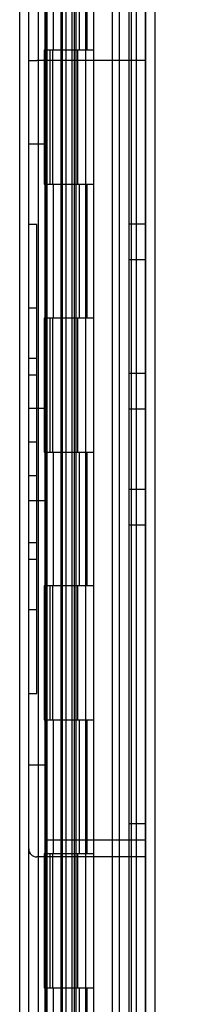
# Model space of a CAD drawing. Header units: inches. Extents: x 1 to 240, y -1 to 159.
# Tile 20 of 108: x 22.05 to 23.24, y 69.92 to 77.26. Entities that reach past the tile are written whole.
import ezdxf
from ezdxf.enums import TextEntityAlignment as Align
from ezdxf.lldxf.tags import DXFTag

# ---------------------------------------------------------------- set-up
doc = ezdxf.new("R2010")
doc.units = ezdxf.units.IN
doc.header["$MEASUREMENT"] = 0
for name, color, linetype in [('COM43544', 7, 'Continuous'), ('COM55702-31', 7, 'Continuous'), ('COM70219', 7, 'Continuous'), ('COM70657-17', 7, 'Continuous'), ('COM70658-11', 7, 'Continuous'), ('COM70662-38C', 7, 'Continuous'), ('Default', 7, 'Continuous'), ('HNG10620-38B', 7, 'Continuous'), ('HNG10620-38P', 7, 'Continuous'), ('PKT99', 7, 'Continuous')]:
    doc.layers.add(name, color=color, linetype=linetype)
doc.styles.add('SEACAD_Times_New_Roman', font='times.ttf')
tags = doc.linetypes.add('HIDDEN2', pattern=[0.1875, 0.125, -0.0625]).pattern_tags.tags
tags[6:7] = [DXFTag(74, 4), DXFTag(75, 0), DXFTag(340, '0'), DXFTag(46, 0.0), DXFTag(50, 0.0), DXFTag(44, 0.0), DXFTag(45, 0.0)]
tags[4:5] = [DXFTag(74, 4), DXFTag(75, 0), DXFTag(340, '0'), DXFTag(46, 0.0), DXFTag(50, 0.0), DXFTag(44, 0.0), DXFTag(45, 0.0)]
doc.dimstyles.new('HAMMOND_(STH_-_240x160)', dxfattribs={"dimtxt": 1, "dimasz": 1.25, "dimexe": 0.5, "dimexo": 0.5, "dimgap": 0.25, "dimtad": 0, "dimtih": 1, "dimtoh": 1, "dimzin": 0, "dimdsep": 46, "dimtxsty": 'SEACAD_Times_New_Roman', "dimblk1": '_SE_FILLED', "dimblk2": '_SE_FILLED', "dimsah": 1, "dimcen": 0.5, "dimadec": 0, "dimazin": 0, "dimtfac": 0.8, "dimtofl": 0, "dimtmove": 0, "dimatfit": 3, "dimfxl": 1, "dimtolj": 1, "dimtzin": 0, "dimarcsym": 0})

# ---------------------------------------------------------------- blocks, each defined once
blk = doc.blocks.new('SE5')
at = {"layer": 'COM43544', "color": 7, "linetype": 'HIDDEN2'}
for p, q in [((22.1207, 106.9067), (22.1207, 65.1693)), ((22.7987, 105.7191), (22.7987, 66.3569)), ((22.8707, 105.7191), (22.8707, 66.3569))]:
    blk.add_line(p, q, dxfattribs=at)
at = {"layer": 'COM43544', "color": 7, "linetype": 'Continuous'}
blk.add_line((22.1927, 106.9067), (22.1927, 65.1693), dxfattribs=at)
at = {"layer": 'COM55702-31', "color": 7, "linetype": 'HIDDEN2'}
for p, q in [((22.3708, 104.538), (22.3708, 67.538)), ((22.4428, 104.538), (22.4428, 67.538)), ((22.9238, 104.538), (22.9238, 67.538))]:
    blk.add_line(p, q, dxfattribs=at)
at = {"layer": 'COM70219', "color": 7, "linetype": 'HIDDEN2'}
for p, q in [((22.7458, 105.473), (22.7458, 66.603)), ((22.9918, 105.473), (22.9918, 66.603)), ((22.9938, 105.473), (22.9938, 66.603)), ((22.9948, 105.473), (22.9948, 66.603))]:
    blk.add_line(p, q, dxfattribs=at)
at = {"layer": 'COM70657-17', "color": 7, "linetype": 'HIDDEN2'}
for p, q in [((22.9958, 66.052), (22.9958, 106.024)), ((22.2558, 105.735), (22.2558, 66.341)), ((22.4738, 105.038), (22.4738, 67.038))]:
    blk.add_line(p, q, dxfattribs=at)
at = {"layer": 'COM70657-17', "color": 7, "linetype": 'Continuous'}
blk.add_line((23.0678, 66.052), (23.0678, 106.024), dxfattribs=at)
at = {"layer": 'COM70658-11', "color": 7, "linetype": 'HIDDEN2'}
for p, q in [((22.0533, 102.6452), (22.0533, 67.9132)), ((22.2408, 102.6452), (22.2408, 67.9132))]:
    blk.add_line(p, q, dxfattribs=at)
at = {"layer": 'COM70662-38C', "color": 7, "linetype": 'HIDDEN2'}
for p, q in [((22.4, 105.038), (22.4, 67.038)), ((22.46, 105.038), (22.46, 67.038)), ((22.8878, 105.038), (22.8878, 67.038)), ((22.5017, 77.038), (22.5017, 78.038)), ((22.5594, 77.038), (22.5594, 78.038)), ((22.3602, 77.038), (22.3602, 76.038)), ((22.4732, 77.038), (22.4732, 76.038)), ((22.4855, 77.038), (22.4855, 76.038)), ((22.5477, 76.038), (22.5477, 77.038)), ((22.5017, 75.038), (22.5017, 76.038)), ((22.5594, 75.038), (22.5594, 76.038)), ((22.3602, 75.038), (22.3602, 74.038)), ((22.4732, 75.038), (22.4732, 74.038)), ((22.4855, 75.038), (22.4855, 74.038)), ((22.5477, 74.038), (22.5477, 75.038)), ((22.5017, 73.038), (22.5017, 74.038)), ((22.5594, 73.038), (22.5594, 74.038)), ((22.3602, 73.038), (22.3602, 72.038)), ((22.4732, 73.038), (22.4732, 72.038)), ((22.4855, 73.038), (22.4855, 72.038)), ((22.5477, 72.038), (22.5477, 73.038)), ((22.5017, 71.038), (22.5017, 72.038)), ((22.5594, 71.038), (22.5594, 72.038)), ((22.3602, 71.038), (22.3602, 70.038)), ((22.4732, 71.038), (22.4732, 70.038)), ((22.4855, 71.038), (22.4855, 70.038)), ((22.5477, 70.038), (22.5477, 71.038)), ((22.5017, 69.038), (22.5017, 70.038)), ((22.5594, 69.038), (22.5594, 70.038))]:
    blk.add_line(p, q, dxfattribs=at)
at = {"layer": 'COM70662-38C', "color": 7, "linetype": 'Continuous'}
for p, q in [((22.3002, 77.038), (22.3002, 76.038)), ((22.6077, 77.038), (22.3453, 77.038)), ((22.6077, 76.038), (22.6077, 77.038)), ((22.3453, 76.038), (22.6077, 76.038)), ((22.3002, 75.038), (22.3002, 74.038)), ((22.6077, 75.038), (22.3453, 75.038)), ((22.6077, 74.038), (22.6077, 75.038)), ((22.3453, 74.038), (22.6077, 74.038)), ((22.3002, 73.038), (22.3002, 72.038)), ((22.6077, 73.038), (22.3453, 73.038)), ((22.6077, 72.038), (22.6077, 73.038)), ((22.3453, 72.038), (22.6077, 72.038)), ((22.3002, 71.038), (22.3002, 70.038)), ((22.6077, 71.038), (22.3453, 71.038)), ((22.6077, 70.038), (22.6077, 71.038)), ((22.3453, 70.038), (22.6077, 70.038))]:
    blk.add_line(p, q, dxfattribs=at)
at = {"layer": 'HNG10620-38B', "color": 7, "linetype": 'HIDDEN2'}
for p, q in [((22.2527, 67.038), (22.2527, 105.038)), ((22.3071, 77.038), (22.3071, 78.038)), ((22.3644, 77.038), (22.3644, 78.038)), ((22.5477, 77.038), (22.5477, 78.038)), ((22.3071, 75.038), (22.3071, 76.038)), ((22.3644, 75.038), (22.3644, 76.038)), ((22.5477, 75.038), (22.5477, 76.038)), ((22.3071, 73.038), (22.3071, 74.038)), ((22.3644, 73.038), (22.3644, 74.038)), ((22.5477, 73.038), (22.5477, 74.038)), ((22.3071, 71.038), (22.3071, 72.038)), ((22.3644, 71.038), (22.3644, 72.038)), ((22.5477, 71.038), (22.5477, 72.038)), ((22.3071, 69.038), (22.3071, 70.038)), ((22.3644, 69.038), (22.3644, 70.038)), ((22.5477, 69.038), (22.5477, 70.038))]:
    blk.add_line(p, q, dxfattribs=at)
at = {"layer": 'HNG10620-38B', "color": 7, "linetype": 'Continuous'}
for p, q in [((22.6077, 77.038), (22.6077, 78.038)), ((22.3453, 77.038), (22.2365, 77.038)), ((22.2365, 77.038), (22.2365, 76.038)), ((22.279, 77.038), (22.279, 76.038)), ((22.6077, 77.038), (22.3453, 77.038)), ((22.2365, 76.038), (22.3453, 76.038)), ((22.3453, 76.038), (22.6077, 76.038)), ((22.6077, 75.038), (22.6077, 76.038)), ((22.3453, 75.038), (22.2365, 75.038)), ((22.2365, 75.038), (22.2365, 74.038)), ((22.279, 75.038), (22.279, 74.038)), ((22.6077, 75.038), (22.3453, 75.038)), ((22.2365, 74.038), (22.3453, 74.038)), ((22.3453, 74.038), (22.6077, 74.038)), ((22.6077, 73.038), (22.6077, 74.038)), ((22.3453, 73.038), (22.2365, 73.038)), ((22.2365, 73.038), (22.2365, 72.038)), ((22.279, 73.038), (22.279, 72.038)), ((22.6077, 73.038), (22.3453, 73.038)), ((22.2365, 72.038), (22.3453, 72.038)), ((22.3453, 72.038), (22.6077, 72.038)), ((22.6077, 71.038), (22.6077, 72.038)), ((22.3453, 71.038), (22.2365, 71.038)), ((22.2365, 71.038), (22.2365, 70.038)), ((22.279, 71.038), (22.279, 70.038)), ((22.6077, 71.038), (22.3453, 71.038)), ((22.2365, 70.038), (22.3453, 70.038)), ((22.3453, 70.038), (22.6077, 70.038)), ((22.6077, 69.038), (22.6077, 70.038))]:
    blk.add_line(p, q, dxfattribs=at)
at = {"layer": 'HNG10620-38P', "color": 7, "linetype": 'HIDDEN2'}
for p, q in [((22.3602, 104.5991), (22.3602, 67.038)), ((22.5477, 67.038), (22.5477, 104.5991))]:
    blk.add_line(p, q, dxfattribs=at)
at = {"layer": 'PKT99', "color": 7, "linetype": 'HIDDEN2'}
for p, q in [((22.1208, 71.076), (22.1208, 76.96)), ((22.1208, 76.96), (22.1808, 76.96)), ((22.8708, 76.96), (22.1808, 76.96)), ((22.2458, 71.141), (22.2458, 76.96)), ((22.9958, 76.96), (22.8708, 76.96)), ((22.8708, 76.96), (22.8708, 76.46)), ((22.8708, 76.46), (22.8708, 71.766)), ((22.2458, 76.335), (22.1208, 76.335)), ((22.1808, 75.7355), (22.1208, 75.7355)), ((22.1808, 72.2355), (22.1808, 75.7355)), ((22.9958, 75.739), (22.8708, 75.739)), ((22.9958, 75.473), (22.8708, 75.473)), ((22.1808, 75.1105), (22.1208, 75.1105)), ((22.1808, 74.7355), (22.1208, 74.7355)), ((22.1808, 74.6105), (22.1208, 74.6105)), ((22.9958, 74.625), (22.8708, 74.625)), ((22.2458, 74.363), (22.1208, 74.363)), ((22.9958, 74.359), (22.8708, 74.359)), ((22.1808, 74.1105), (22.1208, 74.1105)), ((22.1808, 73.8605), (22.1208, 73.8605)), ((22.9958, 73.759), (22.8708, 73.759)), ((22.2458, 73.673), (22.1208, 73.673)), ((22.9958, 73.493), (22.8708, 73.493)), ((22.1808, 73.3605), (22.1208, 73.3605)), ((22.1808, 73.2355), (22.1208, 73.2355)), ((22.1808, 72.8605), (22.1208, 72.8605)), ((22.1208, 72.2355), (22.1808, 72.2355)), ((22.8708, 71.766), (22.8708, 71.266)), ((22.2458, 71.701), (22.1208, 71.701)), ((22.8708, 71.266), (22.9958, 71.266)), ((22.9958, 71.141), (22.2458, 71.141)), ((22.9958, 71.016), (22.1808, 71.016))]:
    blk.add_line(p, q, dxfattribs=at)
blk.add_arc((22.1808, 71.076), 0.06, 180, 270, dxfattribs=at)
blk = doc.blocks.new('DMBLK3296')
at = {"layer": 'Default', "linetype": 'Continuous'}
for points in [[(29.9246, 104.882), (29.7163, 106.132), (29.508, 104.882)], [(29.9246, 67.194), (29.508, 67.194), (29.7163, 65.944)]]:
    blk.add_hatch(color=7, dxfattribs=at).paths.add_polyline_path(points)
at = {"layer": 'Default', "color": 7, "linetype": 'Continuous'}
for p, q in [((23.4598, 106.132), (30.2163, 106.132)), ((29.7163, 106.132), (29.7163, 86.888)), ((29.7163, 84.038), (29.7163, 65.944)), ((23.1078, 65.944), (30.2163, 65.944))]:
    blk.add_line(p, q, dxfattribs=at)
at = {"layer": 'Default', "color": 7, "linetype": 'Continuous', "style": 'SEACAD_Times_New_Roman'}
for s, p in [('40.19', (28.0101, 86.538)), ('DOOR', (27.6191, 85.038))]:
    blk.add_text(s, height=1, dxfattribs=at).set_placement(p, align=Align.TOP_LEFT)
blk = doc.blocks.new('_SE_FILLED')
at = {"color": 0}
blk.add_line((0, 0), (-1, 0), dxfattribs=at)
blk.add_solid([(0, 0), (-1, -0.1665), (-1, 0.1665), (0, 0)], dxfattribs=at)

msp = doc.modelspace()

# ---------------------------------------------------------------- block references
at = {"layer": 'Default'}
msp.add_blockref('SE5', (0, 0), dxfattribs=at)

# ---------------------------------------------------------------- dimensions: what is measured, and where the dimension line sits
at = {"layer": 'Default', "color": 7, "linetype": 'Continuous'}
dim = msp.add_linear_dim(base=(29.7163, 65.944), p1=(22.2558, 106.132), p2=(22.6078, 65.944), angle=90, text='\\A1;<>\\PDOOR', dimstyle='HAMMOND_(STH_-_240x160)', dxfattribs=at)
dim.commit()
dim.dimension.update_dxf_attribs({"geometry": 'DMBLK3296', "text_midpoint": (29.7163, 86.038), "dimtype": 160})

doc.saveas('drawing.dxf')
